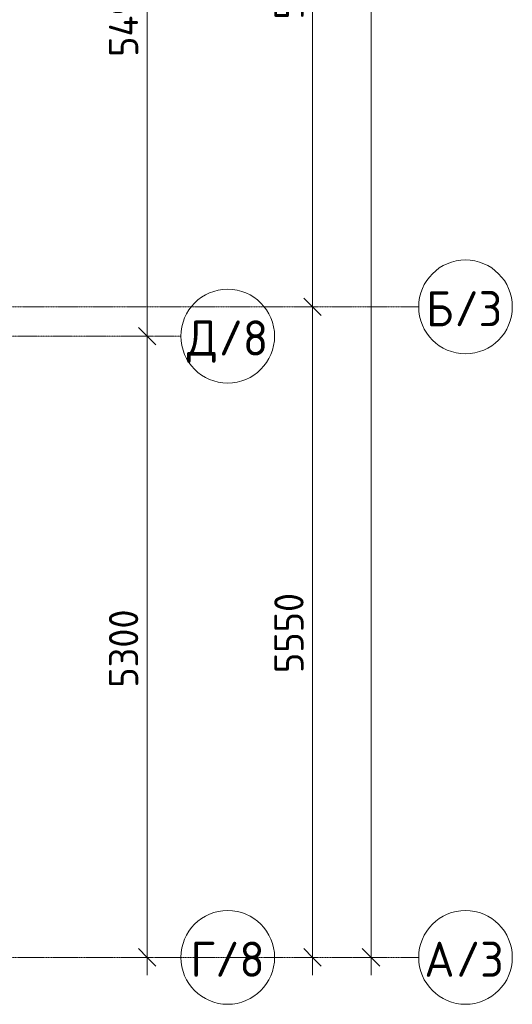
# Model space of a CAD drawing. Header units: millimetres. Extents: x 86102 to 162330, y -10965 to 131946.
# Tile 35 of 52: x 148576 to 152784, y 60000 to 68400. Entities that reach past the tile are written whole.
import ezdxf

# ---------------------------------------------------------------- set-up
doc = ezdxf.new("R2010")
doc.units = ezdxf.units.MM
doc.linetypes.add('4_ Штрихпунктир_ 10 х 2 мм', pattern=[14, 10, -2, 0, -2])
for name, color, linetype, lineweight in [('A-ANNO-DIMS', 7, 'Continuous', 5), ('A-ANNO-DIMS-100', 7, 'Continuous', 5), ('S-GRID', 7, 'Continuous', 5), ('S-GRID-IDEN', 7, 'Continuous', 5)]:
    doc.layers.add(name, color=color, linetype=linetype, lineweight=lineweight)
doc.styles.add('GOST Common_1', font='GOST_Common.ttf', dxfattribs={"height": 300})
doc.styles.add('GOST Common_3', font='GOST_Common.ttf', dxfattribs={"height": 250})
doc.dimstyles.new('2_5_мм', dxfattribs={"dimscale": 304.8, "dimtxt": 251.428749, "dimasz": 0.492126, "dimexe": 0.492126, "dimexo": 0.492126, "dimgap": 0, "dimtad": 1, "dimdec": 5, "dimrnd": 1e-05, "dimdsep": 46, "dimtxsty": 'GOST Common_3', "dimblk1": 'OBLIQUE', "dimblk2": 'OBLIQUE', "dimsah": 1, "dimcen": 0.09, "dimdle": 0.492126, "dimadec": 5, "dimazin": 2, "dimtfac": 1, "dimtdec": 4, "dimtix": 1, "dimtmove": 0, "dimatfit": 3, "dimfxl": 1, "dimtvp": 1, "dimtolj": 1, "dimtzin": 0, "dimarcsym": 2})

# ---------------------------------------------------------------- blocks, each defined once
blk = doc.blocks.new('Ось сетки - 8_0 мм-31302--02_Подвал_МП_часть В')
at = {"layer": 'S-GRID-IDEN'}
blk.add_circle((0, 0), 4, dxfattribs=at)
blk = doc.blocks.new('DIMBLOCK40--02_Подвал_МП_часть В')
at = {"layer": 'A-ANNO-DIMS-100', "lineweight": 25}
for p, q in [((151077.9, 65950), (151002.9, 66025)), ((151077.9, 65950), (151152.9, 65875)), ((151077.9, 60400), (151002.9, 60475)), ((151077.9, 60400), (151152.9, 60325))]:
    blk.add_line(p, q, dxfattribs=at)
at = {"layer": 'A-ANNO-DIMS-100'}
for p, q in [((151121.8, 65950), (150927.9, 65950)), ((151077.9, 60250), (151077.9, 65950)), ((151077.9, 65950), (151121.8, 65950)), ((151121.8, 60400), (150927.9, 60400)), ((151077.9, 60400), (151121.8, 60400))]:
    blk.add_line(p, q, dxfattribs=at)
at = {"layer": 'A-ANNO-DIMS-100', "color": 0, "insert": (150751.2, 62825.6), "char_height": 250, "width": 838.664, "attachment_point": 1, "rotation": 90, "line_spacing_factor": 1.022761, "style": 'GOST Common_3'}
blk.add_mtext('5550', dxfattribs=at)
blk = doc.blocks.new('_Oblique')
at = {"color": 0, "linetype": 'ByBlock', "lineweight": -2}
blk.add_line((-0.5, -0.5), (0.5, 0.5), dxfattribs=at)
blk = doc.blocks.new('DIMBLOCK41--02_Подвал_МП_часть В')
at = {"layer": 'A-ANNO-DIMS-100', "lineweight": 25}
for p, q in [((151077.9, 71550), (151002.9, 71625)), ((151077.9, 71550), (151152.9, 71475)), ((151077.9, 65950), (151002.9, 66025)), ((151077.9, 65950), (151152.9, 65875))]:
    blk.add_line(p, q, dxfattribs=at)
at = {"layer": 'A-ANNO-DIMS-100'}
for p, q in [((151121.8, 71550), (150927.9, 71550)), ((151077.9, 65950), (151077.9, 71550)), ((151077.9, 71550), (151121.8, 71550)), ((151121.8, 65950), (150927.9, 65950)), ((151077.9, 65950), (151121.8, 65950))]:
    blk.add_line(p, q, dxfattribs=at)
at = {"layer": 'A-ANNO-DIMS-100', "color": 0, "insert": (150751.2, 68400.6), "char_height": 250, "width": 838.664, "attachment_point": 1, "rotation": 90, "line_spacing_factor": 1.022761, "style": 'GOST Common_3'}
blk.add_mtext('5600', dxfattribs=at)
blk = doc.blocks.new('DIMBLOCK57--02_Подвал_МП_часть В')
at = {"layer": 'A-ANNO-DIMS-100', "lineweight": 25}
for p, q in [((149665.5, 65700), (149590.5, 65775)), ((149665.5, 65700), (149740.5, 65625)), ((149665.5, 60400), (149590.5, 60475)), ((149665.5, 60400), (149740.5, 60325))]:
    blk.add_line(p, q, dxfattribs=at)
at = {"layer": 'A-ANNO-DIMS-100'}
for p, q in [((149709.5, 65700), (149515.5, 65700)), ((149665.5, 60250), (149665.5, 65700)), ((149665.5, 65700), (149709.5, 65700)), ((149709.5, 60400), (149515.5, 60400)), ((149665.5, 60400), (149709.5, 60400))]:
    blk.add_line(p, q, dxfattribs=at)
at = {"layer": 'A-ANNO-DIMS-100', "color": 0, "insert": (149338.8, 62700.6), "char_height": 250, "width": 838.664, "attachment_point": 1, "rotation": 90, "line_spacing_factor": 1.022761, "style": 'GOST Common_3'}
blk.add_mtext('5300', dxfattribs=at)
blk = doc.blocks.new('DIMBLOCK58--02_Подвал_МП_часть В')
at = {"layer": 'A-ANNO-DIMS-100', "lineweight": 25}
for p, q in [((149665.5, 71190), (149590.5, 71265)), ((149665.5, 71190), (149740.5, 71115)), ((149665.5, 65700), (149590.5, 65775)), ((149665.5, 65700), (149740.5, 65625))]:
    blk.add_line(p, q, dxfattribs=at)
at = {"layer": 'A-ANNO-DIMS-100'}
for p, q in [((149709.5, 71190), (149515.5, 71190)), ((149665.5, 65700), (149665.5, 71190)), ((149665.5, 71190), (149709.5, 71190)), ((149709.5, 65700), (149515.5, 65700)), ((149665.5, 65700), (149709.5, 65700))]:
    blk.add_line(p, q, dxfattribs=at)
at = {"layer": 'A-ANNO-DIMS-100', "color": 0, "insert": (149338.8, 68082.8), "char_height": 250, "width": 869.347, "attachment_point": 1, "rotation": 90, "line_spacing_factor": 1.022761, "style": 'GOST Common_3'}
blk.add_mtext('5490', dxfattribs=at)
blk = doc.blocks.new('DIMBLOCK94--02_Подвал_МП_часть В')
at = {"layer": 'A-ANNO-DIMS-100'}
for p, q in [((151577.9, 60250), (151577.9, 125650)), ((151621.8, 125500), (151427.9, 125500)), ((151577.9, 125500), (151621.8, 125500)), ((151621.8, 60400), (151427.9, 60400)), ((151577.9, 60400), (151621.8, 60400))]:
    blk.add_line(p, q, dxfattribs=at)
at = {"layer": 'A-ANNO-DIMS-100', "lineweight": 25}
for p, q in [((151577.9, 125500), (151502.9, 125575)), ((151577.9, 125500), (151652.9, 125425)), ((151577.9, 60400), (151502.9, 60475)), ((151577.9, 60400), (151652.9, 60325))]:
    blk.add_line(p, q, dxfattribs=at)
at = {"layer": 'A-ANNO-DIMS-100', "color": 0, "insert": (151251.2, 92536.6), "char_height": 250, "width": 992.078, "attachment_point": 1, "rotation": 90, "line_spacing_factor": 1.022761, "style": 'GOST Common_3'}
blk.add_mtext('65100', dxfattribs=at)

msp = doc.modelspace()

# ---------------------------------------------------------------- linework, layer by layer
at = {"layer": 'S-GRID', "linetype": '4_ Штрихпунктир_ 10 х 2 мм'}
for p, q in [((151984.481863, 65950), (110269.614367, 65950)), ((149953.595377, 65700), (129070.044808, 65700)), ((151984.481863, 60400), (110269.614367, 60400)), ((149953.595377, 60400), (110339.192311, 60400))]:
    msp.add_line(p, q, dxfattribs=at)

# ---------------------------------------------------------------- block references
at = {"layer": 'S-GRID-IDEN', "xscale": 99.99999999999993, "yscale": 99.99999999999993, "zscale": 99.99999999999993}
for p, rotation in [((152384.481863, 65950), 89.99999999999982), ((150353.595377, 65700), 89.99999999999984), ((150353.595377, 60400), 89.99999999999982), ((152384.481863, 60400), 89.9999999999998)]:
    msp.add_blockref('Ось сетки - 8_0 мм-31302--02_Подвал_МП_часть В', p, dxfattribs=dict(at, rotation=rotation))

# ---------------------------------------------------------------- texts
at = {"layer": 'S-GRID-IDEN', "char_height": 300, "attachment_point": 1, "style": 'GOST Common_1'}
for s, insert, width in [('/3', (152291.300964, 66084.544597), 521.096875), ('\\fGOST Common|b0|i0|c204|p34|;Б', (152046.56138, 66084.544597), 296.624375), ('/8', (150276.872812, 65834.544597), 513.08), ('\\fGOST Common|b0|i0|c204|p34|;Д', (150005.674895, 65834.544597), 328.691875), ('\\fGOST Common|b0|i0|c204|p34|;Г', (150035.174895, 60534.544597), 256.54), ('/8', (150246.841562, 60534.544597), 513.08), ('\\fGOST Common|b0|i0|c204|p34|;А', (152033.06138, 60534.544597), 328.691875), ('/3', (152304.259297, 60534.544597), 521.096875)]:
    msp.add_mtext(s, dxfattribs=dict(at, insert=insert, width=width))

# ---------------------------------------------------------------- dimensions: what is measured, and where the dimension line sits
at = {"layer": 'A-ANNO-DIMS'}
for base, p1, p2, override, picture, middle in [((151577.8727307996, 125500.0000000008), (151471.8067136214, 60400.0000000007), (151471.8067136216, 125500.0000000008), {"dimpost": '<>', "dimfxl": 65100}, 'DIMBLOCK94--02_Подвал_МП_часть В', (151452.8727307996, 92950.0000000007)), ((151077.8727307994, 71550.0000000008), (150971.8067136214, 65950.0000000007), (150971.8067136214, 71550.0000000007), {"dimpost": '<>', "dimfxl": 5600}, 'DIMBLOCK41--02_Подвал_МП_часть В', (150952.8727307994, 68750.0000000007)), ((149665.5450497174, 71190.0000000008), (149559.4790325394, 65700.0000000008), (149559.4790325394, 71190.0000000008), {"dimpost": '<>', "dimfxl": 5490}, 'DIMBLOCK58--02_Подвал_МП_часть В', (149540.5450497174, 68445.0000000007)), ((151077.8727307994, 65950.0000000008), (150971.8067136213, 60400.0000000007), (150971.8067136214, 65950.0000000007), {"dimpost": '<>', "dimfxl": 5550}, 'DIMBLOCK40--02_Подвал_МП_часть В', (150952.8727307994, 63175.0000000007)), ((149665.5450497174, 65700.0000000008), (149559.4790325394, 60400.0000000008), (149559.4790325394, 65700.0000000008), {"dimpost": '<>', "dimfxl": 5300}, 'DIMBLOCK57--02_Подвал_МП_часть В', (149540.5450497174, 63050.0000000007))]:
    dim = msp.add_linear_dim(base=base, p1=p1, p2=p2, angle=90, dimstyle='2_5_мм', override=override, dxfattribs=at)
    dim.commit()
    dim.dimension.update_dxf_attribs({"geometry": picture, "text_midpoint": middle})

doc.saveas('drawing.dxf')
